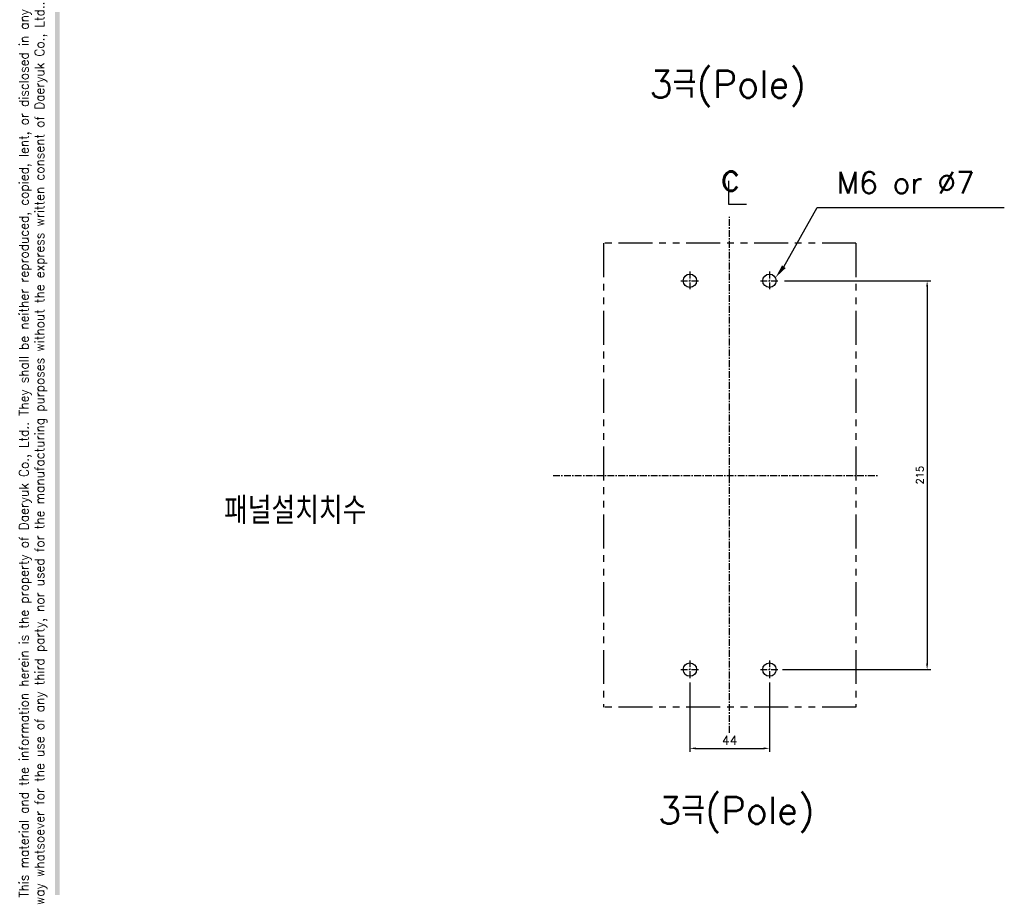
# Model space of a CAD drawing. Extents: x -312 to 2710, y -907 to 1738.
# Tile 2 of 17: x -310 to 235, y 740 to 1220. Entities that reach past the tile are written whole.
import ezdxf

# ---------------------------------------------------------------- set-up
doc = ezdxf.new("R2010")
doc.units = 0
doc.header["$LTSCALE"] = 3
doc.header["$MEASUREMENT"] = 0
doc.linetypes.add('CENTER', pattern=[2, 1.25, -0.25, 0.25, -0.25])
doc.linetypes.add('PHANTOM2', pattern=[1.25, 0.625, -0.125, 0.125, -0.125, 0.125, -0.125])
doc.layers.get('0').update_dxf_attribs({"linetype": 'CONTINUOUS'})
doc.layers.get('Defpoints').update_dxf_attribs({"linetype": 'CONTINUOUS'})
for name, color, linetype in [('cen', 1, 'CENTER'), ('CENTER', 1, 'CENTER'), ('di', 3, 'CONTINUOUS'), ('dwg', 7, 'CONTINUOUS'), ('NOTE', 4, 'CONTINUOUS')]:
    doc.layers.add(name, color=color, linetype=linetype)
doc.styles.add('K25', font='TXT', dxfattribs={"width": 0.9, "height": 2.5, "bigfont": 'TBHAN'})
doc.styles.add('KIM', font='ROMANS.shx', dxfattribs={"height": 5, "bigfont": 'GSG1.shx'})
doc.styles.get("Standard").update_dxf_attribs({"font": 'romans.shx', "height": 4, "bigfont": 'ghs.shx'})
doc.dimstyles.get("Standard").update_dxf_attribs({"dimtxt": 0.18, "dimasz": 0.18, "dimexe": 0.18, "dimexo": 0.0625, "dimgap": 0.09, "dimtad": 0, "dimtih": 1, "dimtoh": 1, "dimdec": 4, "dimzin": 0, "dimdsep": 46, "dimtxsty": 'Standard', "dimcen": 0.09, "dimadec": 0, "dimazin": 0, "dimtfac": 1, "dimtdec": 4, "dimtofl": 0, "dimtmove": 0, "dimatfit": 3, "dimfxl": 0, "dimtolj": 1, "dimtzin": 0, "dimarcsym": 0})
doc.dimstyles.new('STANDARD$0', dxfattribs={"dimtxt": 5, "dimasz": 5, "dimexe": 1, "dimexo": 2, "dimgap": 2, "dimtad": 1, "dimdec": 4, "dimzin": 12, "dimdsep": 46, "dimtxsty": 'KIM', "dimcen": -1, "dimdle": 0.1, "dimadec": 0, "dimazin": 0, "dimtfac": 1, "dimtdec": 4, "dimtmove": 0, "dimatfit": 3, "dimfxl": 0, "dimtolj": 1, "dimtzin": 0, "dimarcsym": 0})

# ---------------------------------------------------------------- blocks, each defined once
blk = doc.blocks.new('*D189')
at = {"layer": 'Defpoints', "color": 0}
for p in [(111.15, 1075.25), (110.08, 860.25), (192.02, 860.25)]:
    blk.add_point(p, dxfattribs=at)
at = {"layer": 'di'}
for p, q in [((113.15, 1075.25), (194.02, 1075.25)), ((192.02, 1072.05), (192.02, 863.45)), ((112.08, 860.25), (194.02, 860.25))]:
    blk.add_line(p, q, dxfattribs=at)
for points in [[(191.49, 1072.05), (192.55, 1072.05), (192.02, 1075.25)], [(191.49, 863.45), (192.55, 863.45), (192.02, 860.25)]]:
    blk.add_solid(points, dxfattribs=at)
at = {"layer": 'di', "insert": (188.02, 967.75), "char_height": 4, "attachment_point": 5, "rotation": 90}
blk.add_mtext('\\A1;215', dxfattribs=at)
blk = doc.blocks.new('*D198')
at = {"layer": 'Defpoints', "color": 0}
for p in [(60.88, 855.05), (104.88, 855.05), (104.88, 816.7)]:
    blk.add_point(p, dxfattribs=at)
at = {"layer": 'di'}
for p, q in [((60.88, 853.05), (60.88, 814.7)), ((104.88, 853.05), (104.88, 814.7)), ((64.08, 816.7), (101.68, 816.7))]:
    blk.add_line(p, q, dxfattribs=at)
for points in [[(64.08, 817.23), (64.08, 816.17), (60.88, 816.7)], [(101.68, 817.23), (101.68, 816.17), (104.88, 816.7)]]:
    blk.add_solid(points, dxfattribs=at)
at = {"layer": 'di', "insert": (82.88, 821.2), "char_height": 5, "attachment_point": 5, "style": 'KIM'}
blk.add_mtext('\\A1;44', dxfattribs=at)

msp = doc.modelspace()

# ---------------------------------------------------------------- linework, layer by layer
for centre in [(60.876, 1075.253), (104.876, 1075.253), (60.876, 860.253), (104.876, 860.253)]:
    msp.add_circle(centre, 3.7)
at = {"layer": 'cen'}
for p, q in [((60.876, 1080.297), (60.876, 1070.209)), ((104.876, 1080.297), (104.876, 1070.209)), ((55.832, 1075.253), (65.92, 1075.253)), ((99.832, 1075.253), (109.92, 1075.253)), ((55.832, 860.253), (65.92, 860.253)), ((60.876, 865.297), (60.876, 855.209)), ((99.832, 860.253), (109.92, 860.253)), ((104.876, 865.297), (104.876, 855.209))]:
    msp.add_line(p, q, dxfattribs=at)
at = {"layer": 'CENTER'}
for p, q in [((82.876, 967.553), (82.876, 1110.675)), ((-14.686, 967.553), (164.658, 967.553)), ((82.876, 825.382), (82.876, 967.553))]:
    msp.add_line(p, q, dxfattribs=at)
at = {"layer": 'di', "linetype": 'PHANTOM2', "ltscale": 10}
for p, q in [((152.676, 1096.053), (13.076, 1096.053)), ((13.076, 1096.053), (13.076, 839.453)), ((152.676, 1096.053), (152.676, 839.453)), ((152.676, 839.453), (13.076, 839.453))]:
    msp.add_line(p, q, dxfattribs=at)
at = {"layer": 'dwg'}
msp.add_trace([(-290.032, 236.997), (-287.432, 238.297), (-290.032, 1729.397), (-287.432, 1726.797)], dxfattribs=at)
at = {"layer": 'NOTE'}
for p, q in [((82.283, 1130.569), (82.283, 1117.53)), ((82.283, 1117.53), (92.196, 1117.53)), ((112.839, 1083.024), (131.173, 1115.776)), ((131.173, 1115.776), (234.685, 1115.776))]:
    msp.add_line(p, q, dxfattribs=at)
msp.add_solid([(113.831, 1082.264), (108.277, 1077.071), (111.847, 1083.785)], dxfattribs=at)

# ---------------------------------------------------------------- texts
at = {"layer": 'di'}
msp.add_text('M6 or %%C7', height=12, dxfattribs=at).set_placement((142.139, 1123.42))
at = {"layer": 'di', "insert": (-302.079, 980.154), "char_height": 5.2, "width": 568.79157, "attachment_point": 5, "rotation": 90}
msp.add_mtext('\\A1;This material and the information herein is the property of Daeryuk Co., Ltd.. They shall be neither reproduced, copied, lent, or disclosed in any\\Pway whatsoever for the use of any third party, nor used for the manufacturing purposes without the express written consent of Daeryuk Co., Ltd..', dxfattribs=at)
at = {"layer": 'di', "char_height": 15, "attachment_point": 1}
for s, insert, width in [('{\\Fromans,hgs|c129;3극(Pole)}', (38.545, 1191.441), 116.39597), ('{\\Fromans,hgs|c129;패널설치치수}', (-196.605, 955.682), 135.45529), ('{\\Fromans,hgs|c129;3극(Pole)}', (43.306, 789.919), 116.39597)]:
    msp.add_mtext(s, dxfattribs=dict(at, insert=insert, width=width))
at = {"layer": 'NOTE', "style": 'K25', "width": 0.9}
msp.add_text('c', height=15.85, dxfattribs=at).set_placement((77.851, 1125.029))

# ---------------------------------------------------------------- dimensions: what is measured, and where the dimension line sits
at = {"layer": 'di'}
dim = msp.add_linear_dim(base=(192.019, 860.253), p1=(111.146, 1075.253), p2=(110.082, 860.253), angle=90, dimstyle='Standard', override={"dimtxt": 4, "dimasz": 3.2, "dimexe": 2, "dimexo": 2, "dimgap": 2, "dimtad": 1, "dimtih": 0, "dimtoh": 0, "dimdec": 2, "dimzin": 8, "dimcen": 0, "dimclrd": 256, "dimclre": 256, "dimclrt": 256, "dimadec": 2, "dimazin": 2, "dimtfac": 0.6, "dimtdec": 2, "dimtofl": 1, "dimtzin": 8, "dimlwd": 65535, "dimlwe": 65535, "dimarcsym": 1}, dxfattribs=at)
dim.commit()
dim.dimension.update_dxf_attribs({"geometry": '*D189', "text_midpoint": (188.019, 967.753)})
dim = msp.add_linear_dim(base=(104.876, 816.7), p1=(60.876, 855.047), p2=(104.876, 855.047), dimstyle='STANDARD$0', override={"dimtxt": 4, "dimasz": 3.2, "dimexe": 2, "dimdec": 2, "dimzin": 8, "dimcen": 0, "dimclrd": 256, "dimclre": 256, "dimclrt": 256, "dimadec": 2, "dimazin": 2, "dimtfac": 0.6, "dimtdec": 2, "dimtzin": 8, "dimlwd": 65535, "dimlwe": 65535, "dimarcsym": 1}, dxfattribs=at)
dim.commit()
dim.dimension.update_dxf_attribs({"geometry": '*D198', "text_midpoint": (82.876, 821.2)})

doc.saveas('drawing.dxf')
